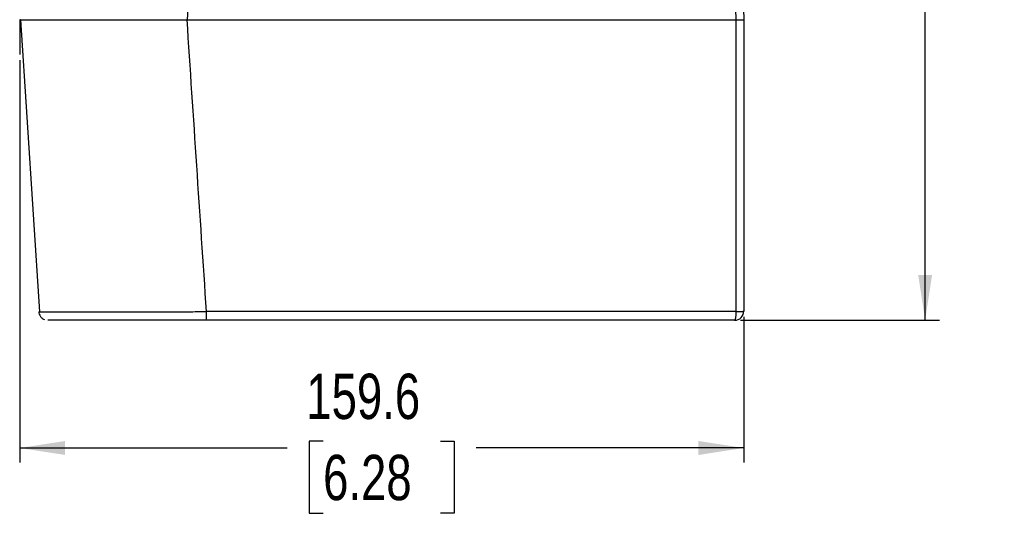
# Paper-space layout 'Web Drawing(2)' of a CAD drawing. Header units: millimetres. Extents: x 71 to 1085, y 76 to 849.
# Tile 48 of 63: x 761 to 978, y 336 to 445. Entities that reach past the tile are written whole.
import ezdxf

# ---------------------------------------------------------------- set-up
doc = ezdxf.new("R2010")
doc.units = ezdxf.units.MM
doc.layers.add('DIMENSIONS', color=140, linetype='Continuous', lineweight=25)
doc.styles.add('SLDTEXTSTYLE0', font='TXT', dxfattribs={"width": 0.75})
doc.dimstyles.new('SLDDIMSTYLE0', dxfattribs={"dimtxt": 10, "dimasz": 10, "dimexe": 0, "dimexo": 0.0625, "dimgap": 2.5, "dimtad": 0, "dimtih": 1, "dimtoh": 1, "dimdec": 1, "dimrnd": 1e-09, "dimzin": 4, "dimdsep": 46, "dimtxsty": 'SLDTEXTSTYLE0', "dimsah": 1, "dimcen": 0.09, "dimadec": 0, "dimazin": 1, "dimtfac": 1, "dimtdec": 1, "dimtofl": 0, "dimtmove": 0, "dimatfit": 3, "dimfxl": 0, "dimfrac": 2, "dimtolj": 1, "dimtzin": 12, "dimarcsym": 0})
doc.dimstyles.new('SLDDIMSTYLE2', dxfattribs={"dimtxt": 10, "dimasz": 10, "dimexe": 0, "dimexo": 0.0625, "dimgap": 2.5, "dimtad": 0, "dimtih": 1, "dimtoh": 1, "dimdec": 1, "dimrnd": 1e-09, "dimzin": 12, "dimdsep": 46, "dimtxsty": 'SLDTEXTSTYLE0', "dimsah": 1, "dimcen": 0.09, "dimadec": 0, "dimazin": 3, "dimtfac": 1, "dimtdec": 1, "dimtofl": 0, "dimtmove": 0, "dimatfit": 3, "dimfxl": 0, "dimfrac": 2, "dimtolj": 1, "dimtzin": 12, "dimarcsym": 0})

# ---------------------------------------------------------------- blocks, each defined once
blk = doc.blocks.new('_D_29')
at = {"layer": 'DIMENSIONS'}
for p, q in [((760.82, 435.79), (760.82, 347.07)), ((920.45, 379.16), (920.45, 347.07)), ((827.71, 351.71), (824.66, 351.71)), ((824.66, 351.71), (824.66, 335.84)), ((853.57, 351.71), (856.62, 351.71)), ((856.62, 351.71), (856.62, 335.84)), ((760.82, 350.24), (819.81, 350.24)), ((920.45, 350.24), (861.46, 350.24)), ((824.66, 335.84), (827.71, 335.84)), ((856.62, 335.84), (853.57, 335.84))]:
    blk.add_line(p, q, dxfattribs=at)
for points in [[(760.82, 350.24), (770.82, 348.7), (770.82, 351.78)], [(920.45, 350.24), (910.45, 351.78), (910.45, 348.7)]]:
    blk.add_solid(points, dxfattribs=at)
at = {"layer": 'DIMENSIONS', "char_height": 10, "attachment_point": 1, "style": 'SLDTEXTSTYLE0'}
for s, insert in [('159.6', (824.01, 366.63)), ('6.28', (827.71, 348.73))]:
    blk.add_mtext(s, dxfattribs=dict(at, insert=insert))
blk = doc.blocks.new('_D_31')
at = {"layer": 'DIMENSIONS'}
for p, q in [((824.24, 562.45), (963.63, 562.45)), ((960.46, 562.45), (960.46, 486.88)), ((947.53, 471.92), (944.48, 471.92)), ((944.48, 471.92), (944.48, 456.04)), ((973.39, 471.92), (976.43, 471.92)), ((976.43, 471.92), (976.43, 456.04)), ((944.48, 456.04), (947.53, 456.04)), ((976.43, 456.04), (973.39, 456.04)), ((960.46, 378.43), (960.46, 454.01)), ((919.72, 378.43), (963.63, 378.43))]:
    blk.add_line(p, q, dxfattribs=at)
for points in [[(960.46, 562.45), (958.92, 552.45), (961.99, 552.45)], [(960.46, 378.43), (961.99, 388.43), (958.92, 388.43)]]:
    blk.add_solid(points, dxfattribs=at)
at = {"layer": 'DIMENSIONS', "char_height": 10, "attachment_point": 1, "style": 'SLDTEXTSTYLE0'}
for s, insert in [('184.0', (943.83, 486.84)), ('7.24', (947.53, 468.93))]:
    blk.add_mtext(s, dxfattribs=dict(at, insert=insert))

psp = doc.layouts.new('Web Drawing(2)')

# ---------------------------------------------------------------- linework, layer by layer
for p, q in [((917.58, 488.48), (918.73, 444.73)), ((919.31, 488.43), (920.45, 444.73)), ((798.51, 456.7), (797.72, 444.73)), ((760.96, 444.73), (765.15, 380.29)), ((918.72, 444.73), (918.72, 380.33)), ((920.45, 444.73), (920.45, 380.43))]:
    psp.add_line(p, q)
for centre, radius, start, end in [((794.01, 379.87), 8.01, 349.6518, 3.2597), ((918.45, 380.43), 2, 315, 0), ((918.45, 380.43), 2, 270, 315)]:
    psp.add_arc(centre, radius, start, end)
for points, knots in [([(761, 444.73), (760.93, 444.73), (760.77, 444.73), (760.85, 444.73), (760.89, 444.73)], [0, 0, 0, 0, 0.4872221, 1, 1, 1, 1]), ([(761.04, 444.73), (761.09, 444.73), (761.23, 444.73), (761.74, 444.73), (762.53, 444.73), (763.58, 444.73), (764.86, 444.73), (766.35, 444.73), (768.04, 444.73), (769.95, 444.73), (772.04, 444.73), (775.04, 444.73), (778.34, 444.73), (781.88, 444.73), (785.54, 444.73), (789.37, 444.73), (793.05, 444.73), (795.52, 444.73), (796.99, 444.73), (797.72, 444.73)], [0, 0, 0, 0, 0.0317011, 0.0862288, 0.141137, 0.1972468, 0.2537727, 0.3081267, 0.3628592, 0.4187859, 0.4751254, 0.5293939, 0.6397732, 0.696015, 0.7503231, 0.8607763, 0.9170512, 0.9584434, 1, 1, 1, 1]), ([(797.72, 444.73), (817.96, 444.73), (838.17, 444.73), (878.52, 444.73), (898.65, 444.73), (918.72, 444.73)], [0, 0, 0, 0, 0.5, 0.5, 1, 1, 1, 1]), ([(918.73, 444.73), (918.77, 444.73), (918.87, 444.73), (919, 444.73), (919.14, 444.73), (919.27, 444.73), (919.4, 444.73), (919.53, 444.73), (919.65, 444.73), (919.76, 444.73), (919.86, 444.73), (919.97, 444.73), (920.09, 444.73), (920.21, 444.73), (920.31, 444.73), (920.39, 444.73), (920.44, 444.73), (920.45, 444.73), (920.45, 444.73)], [0, 0, 0, 0, 0.048962, 0.098508, 0.148513, 0.198841, 0.249356, 0.299915, 0.350373, 0.400591, 0.450429, 0.499755, 0.569131, 0.64517, 0.727253, 0.814516, 0.905862, 1, 1, 1, 1]), ([(765.03, 380.3), (765.02, 380.3), (764.95, 380.3), (765.25, 380.29), (765.97, 380.28), (767.19, 380.27), (768.83, 380.27), (770.89, 380.26), (773.33, 380.26), (776.13, 380.26), (779.24, 380.27), (782.63, 380.27), (786.24, 380.28), (790.04, 380.29), (793.97, 380.3), (797.98, 380.31), (800.67, 380.32), (802.01, 380.33)], [0, 0, 0, 0, 0.00973, 0.08046, 0.151193, 0.221928, 0.292663, 0.3634, 0.434137, 0.504874, 0.575611, 0.646346, 0.717081, 0.787814, 0.858544, 0.929274, 1, 1, 1, 1]), ([(765, 380.3), (765.03, 380.12), (765.08, 379.75), (765.36, 379.24), (765.77, 378.81), (766.13, 378.64), (766.31, 378.56)], [0, 0, 0, 0, 0.234689, 0.486118, 0.744927, 1, 1, 1, 1]), ([(918.72, 380.33), (918.72, 380.3), (918.72, 380.24), (918.72, 380.06), (918.71, 379.81), (918.69, 379.47), (918.67, 379.17), (918.63, 378.9), (918.59, 378.69), (918.55, 378.56), (918.51, 378.48), (918.48, 378.44), (918.46, 378.44), (918.45, 378.43)], [0, 0, 0, 0, 0.028416, 0.0550873, 0.1793475, 0.2862698, 0.4149837, 0.5313319, 0.656056, 0.7742709, 0.8500558, 0.9246314, 1, 1, 1, 1]), ([(918.72, 380.33), (918.94, 380.33), (919.17, 380.33), (919.59, 380.35), (919.8, 380.35), (920.12, 380.37), (920.25, 380.39), (920.41, 380.41), (920.45, 380.42), (920.45, 380.43)], [0, 0, 0, 0, 0.25, 0.25, 0.5, 0.5, 0.75, 0.75, 1, 1, 1, 1]), ([(801.89, 378.43), (801.7, 378.43), (801.31, 378.43), (800.72, 378.43), (800.13, 378.43), (799.55, 378.43), (798.97, 378.43), (798.38, 378.43), (797.8, 378.43), (797.22, 378.43), (796.64, 378.43), (796.06, 378.43), (795.48, 378.43), (794.9, 378.43), (793.26, 378.43), (790.6, 378.43), (787.01, 378.43), (783.6, 378.43), (780.41, 378.43), (777.48, 378.43), (774.85, 378.43), (772.55, 378.43), (770.61, 378.43), (769.06, 378.43), (768.19, 378.43), (767.74, 378.43), (767.53, 378.43), (767.35, 378.43), (767.21, 378.43), (767.1, 378.43), (767.03, 378.43), (767.01, 378.43), (767, 378.43)], [0, 0, 0, 0, 0.011046, 0.022072, 0.033082, 0.044079, 0.055067, 0.066049, 0.077028, 0.088009, 0.098994, 0.109986, 0.120991, 0.13201, 0.143048, 0.214545, 0.286029, 0.357424, 0.428818, 0.500149, 0.571487, 0.642815, 0.714156, 0.78554, 0.856946, 0.877429, 0.89786, 0.918261, 0.938652, 0.959058, 0.9795, 1, 1, 1, 1]), ([(918.45, 378.43), (917.2, 378.43), (914.71, 378.43), (910.96, 378.43), (907.21, 378.43), (903.46, 378.43), (899.71, 378.43), (895.96, 378.43), (892.21, 378.43), (888.46, 378.43), (884.7, 378.43), (880.95, 378.43), (877.19, 378.43), (873.44, 378.43), (869.68, 378.43), (865.92, 378.43), (862.16, 378.43), (858.4, 378.43), (854.64, 378.43), (850.88, 378.43), (847.12, 378.43), (843.35, 378.43), (839.59, 378.43), (835.82, 378.43), (832.06, 378.43), (828.29, 378.43), (824.52, 378.43), (820.75, 378.43), (816.98, 378.43), (813.21, 378.43), (809.44, 378.43), (805.67, 378.43), (803.15, 378.43), (801.89, 378.43)], [0, 0, 0, 0, 0.0322728, 0.0645426, 0.0968097, 0.1290742, 0.1613364, 0.1935963, 0.2258544, 0.2581107, 0.2903655, 0.3226189, 0.3548712, 0.3871226, 0.4193733, 0.4516235, 0.4838734, 0.5161232, 0.5483732, 0.5806234, 0.6128742, 0.6451257, 0.6773782, 0.7096318, 0.7418868, 0.7741433, 0.8064016, 0.8386618, 0.8709243, 0.9031891, 0.9354565, 0.9677268, 1, 1, 1, 1])]:
    psp.add_open_spline(points, degree=3, knots=knots)
for points in [[(802.01, 380.33), (800.56, 401.8), (799.13, 423.26), (797.72, 444.73)], [(918.73, 444.73), (918.73, 444.73), (918.72, 444.73), (918.72, 444.73)], [(920.45, 444.73), (920.45, 444.73), (920.45, 444.73), (920.45, 444.73)], [(918.72, 380.33), (879.99, 380.33), (841.04, 380.33), (802.01, 380.33)]]:
    psp.add_open_spline(points, degree=3)
at = {"layer": 'DIMENSIONS'}
psp.add_line((760.82, 444.68), (760.82, 437.06), dxfattribs=at)

# ---------------------------------------------------------------- dimensions: what is measured, and where the dimension line sits
dim = psp.add_linear_dim(base=(960.46, 562.45), p1=(918.45, 378.43), p2=(822.97, 562.45), angle=90, dimstyle='SLDDIMSTYLE0', dxfattribs=at)
dim.commit()
dim.dimension.update_dxf_attribs({"geometry": '_D_31', "text_midpoint": (960.46, 470.44), "dimtype": 160})
dim = psp.add_linear_dim(base=(760.82, 350.24), p1=(920.45, 380.43), p2=(760.82, 437.06), dimstyle='SLDDIMSTYLE2', dxfattribs=at)
dim.commit()
dim.dimension.update_dxf_attribs({"geometry": '_D_29', "text_midpoint": (840.64, 350.24), "dimtype": 160})

doc.saveas('drawing.dxf')
